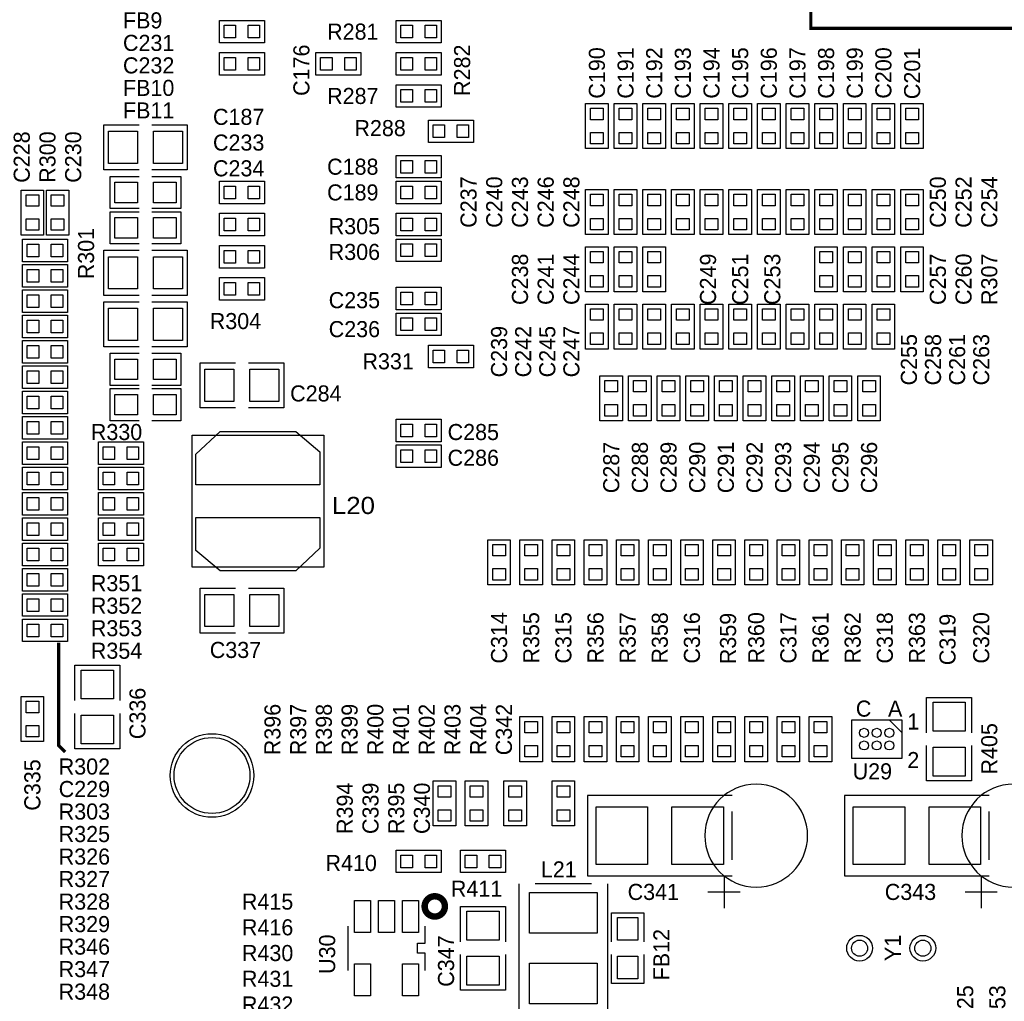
# Model space of a CAD drawing. Extents: x -13981 to 19531, y -9981 to 12034.
# Tile 13 of 16: x 7938 to 12533, y 2044 to 6623. Entities that reach past the tile are written whole.
import ezdxf

# ---------------------------------------------------------------- set-up
doc = ezdxf.new("R2010")
doc.units = 0
doc.header["$MEASUREMENT"] = 0
doc.layers.get('0').update_dxf_attribs({"color": 1, "linetype": 'CONTINUOUS'})
doc.layers.add('1', color=3, linetype='CONTINUOUS')

# ---------------------------------------------------------------- blocks, each defined once
blk = doc.blocks.new('FIGURE_SQUARE')
blk.add_lwpolyline([(-0.5, -0.5), (-0.5, 0.5), (0.5, 0.5), (0.5, -0.5)], close=True)
blk = doc.blocks.new('FIGURE_CIRCLE')
blk.add_circle((0, 0), 0.5)

msp = doc.modelspace()

# ---------------------------------------------------------------- linework, layer by layer
at = {"layer": '1', "const_width": 15}
msp.add_lwpolyline([(11630, 7706.9998), (13355, 7706.9998), (13355, 6581.9998), (11630, 6581.9998)], close=True, dxfattribs=at)
at = {"layer": '1'}
for points in [[(9080, 6514.4998), (8870, 6514.4998), (8870, 6619.4998), (9080, 6619.4998)], [(9905, 6514.4998), (9695, 6514.4998), (9695, 6619.4998), (9905, 6619.4998)], [(9080, 6364.4998), (8870, 6364.4998), (8870, 6469.4998), (9080, 6469.4998)], [(9320, 6469.4998), (9530, 6469.4998), (9530, 6364.4998), (9320, 6364.4998)], [(9905, 6364.4998), (9695, 6364.4998), (9695, 6469.4998), (9905, 6469.4998)], [(9905, 6214.4998), (9695, 6214.4998), (9695, 6319.4998), (9905, 6319.4998)], [(10579.1, 6021.7198), (10579.1, 6231.7198), (10684.1, 6231.7198), (10684.1, 6021.7198)], [(10712.78, 6021.7198), (10712.78, 6231.7198), (10817.78, 6231.7198), (10817.78, 6021.7198)], [(10846.46, 6021.7198), (10846.46, 6231.7198), (10951.46, 6231.7198), (10951.46, 6021.7198)], [(10980.14, 6021.7198), (10980.14, 6231.7198), (11085.14, 6231.7198), (11085.14, 6021.7198)], [(11113.82, 6021.7198), (11113.82, 6231.7198), (11218.82, 6231.7198), (11218.82, 6021.7198)], [(11247.5, 6021.7198), (11247.5, 6231.7198), (11352.5, 6231.7198), (11352.5, 6021.7198)], [(11381.18, 6021.7198), (11381.18, 6231.7198), (11486.18, 6231.7198), (11486.18, 6021.7198)], [(11514.86, 6021.7198), (11514.86, 6231.7198), (11619.86, 6231.7198), (11619.86, 6021.7198)], [(11648.54, 6021.7198), (11648.54, 6231.7198), (11753.54, 6231.7198), (11753.54, 6021.7198)], [(11782.22, 6021.7198), (11782.22, 6231.7198), (11887.22, 6231.7198), (11887.22, 6021.7198)], [(11915.9, 6021.7198), (11915.9, 6231.7198), (12020.9, 6231.7198), (12020.9, 6021.7198)], [(12049.58, 6021.7198), (12049.58, 6231.7198), (12154.58, 6231.7198), (12154.58, 6021.7198)], [(9845, 6154.4998), (10055, 6154.4998), (10055, 6049.4998), (9845, 6049.4998)], [(9905, 5884.4998), (9695, 5884.4998), (9695, 5989.4998), (9905, 5989.4998)], [(9080, 5764.4998), (8870, 5764.4998), (8870, 5869.4998), (9080, 5869.4998)], [(9905, 5764.4998), (9695, 5764.4998), (9695, 5869.4998), (9905, 5869.4998)], [(7944.545, 5618.0998), (7944.545, 5828.0998), (8049.545, 5828.0998), (8049.545, 5618.0998)], [(8062.655, 5618.0998), (8062.655, 5828.0998), (8167.655, 5828.0998), (8167.655, 5618.0998)], [(10684.1, 5830.6798), (10684.1, 5620.6798), (10579.1, 5620.6798), (10579.1, 5830.6798)], [(10712.78, 5620.6798), (10712.78, 5830.6798), (10817.78, 5830.6798), (10817.78, 5620.6798)], [(10951.46, 5830.6798), (10951.46, 5620.6798), (10846.46, 5620.6798), (10846.46, 5830.6798)], [(10980.14, 5620.6798), (10980.14, 5830.6798), (11085.14, 5830.6798), (11085.14, 5620.6798)], [(11113.82, 5620.6798), (11113.82, 5830.6798), (11218.82, 5830.6798), (11218.82, 5620.6798)], [(11247.5, 5620.6798), (11247.5, 5830.6798), (11352.5, 5830.6798), (11352.5, 5620.6798)], [(11381.18, 5620.6798), (11381.18, 5830.6798), (11486.18, 5830.6798), (11486.18, 5620.6798)], [(11514.86, 5620.6798), (11514.86, 5830.6798), (11619.86, 5830.6798), (11619.86, 5620.6798)], [(11648.54, 5620.6798), (11648.54, 5830.6798), (11753.54, 5830.6798), (11753.54, 5620.6798)], [(11782.22, 5620.6798), (11782.22, 5830.6798), (11887.22, 5830.6798), (11887.22, 5620.6798)], [(11915.9, 5620.6798), (11915.9, 5830.6798), (12020.9, 5830.6798), (12020.9, 5620.6798)], [(12154.58, 5830.6798), (12154.58, 5620.6798), (12049.58, 5620.6798), (12049.58, 5830.6798)], [(9080, 5614.4998), (8870, 5614.4998), (8870, 5719.4998), (9080, 5719.4998)], [(9695, 5719.4998), (9905, 5719.4998), (9905, 5614.4998), (9695, 5614.4998)], [(7951.1, 5598.4348), (8161.1, 5598.4348), (8161.1, 5493.4348), (7951.1, 5493.4348)], [(9080, 5464.4998), (8870, 5464.4998), (8870, 5569.4998), (9080, 5569.4998)], [(9695, 5599.4998), (9905, 5599.4998), (9905, 5494.4998), (9695, 5494.4998)], [(10684.1, 5563.3198), (10684.1, 5353.3198), (10579.1, 5353.3198), (10579.1, 5563.3198)], [(10817.78, 5563.3198), (10817.78, 5353.3198), (10712.78, 5353.3198), (10712.78, 5563.3198)], [(10951.46, 5563.3198), (10951.46, 5353.3198), (10846.46, 5353.3198), (10846.46, 5563.3198)], [(11753.54, 5563.3198), (11753.54, 5353.3198), (11648.54, 5353.3198), (11648.54, 5563.3198)], [(11887.22, 5563.3198), (11887.22, 5353.3198), (11782.22, 5353.3198), (11782.22, 5563.3198)], [(12020.9, 5563.3198), (12020.9, 5353.3198), (11915.9, 5353.3198), (11915.9, 5563.3198)], [(12154.58, 5563.3198), (12154.58, 5353.3198), (12049.58, 5353.3198), (12049.58, 5563.3198)], [(7951.1, 5480.3248), (8161.1, 5480.3248), (8161.1, 5375.3248), (7951.1, 5375.3248)], [(8870, 5419.4998), (9080, 5419.4998), (9080, 5314.4998), (8870, 5314.4998)], [(7951.1, 5362.2148), (8161.1, 5362.2148), (8161.1, 5257.2148), (7951.1, 5257.2148)], [(9905, 5269.4998), (9695, 5269.4998), (9695, 5374.4998), (9905, 5374.4998)], [(10684.1, 5295.9598), (10684.1, 5085.9598), (10579.1, 5085.9598), (10579.1, 5295.9598)], [(10712.78, 5085.9598), (10712.78, 5295.9598), (10817.78, 5295.9598), (10817.78, 5085.9598)], [(10951.46, 5295.9598), (10951.46, 5085.9598), (10846.46, 5085.9598), (10846.46, 5295.9598)], [(11085.14, 5295.9598), (11085.14, 5085.9598), (10980.14, 5085.9598), (10980.14, 5295.9598)], [(11218.82, 5295.9598), (11218.82, 5085.9598), (11113.82, 5085.9598), (11113.82, 5295.9598)], [(11352.5, 5295.9598), (11352.5, 5085.9598), (11247.5, 5085.9598), (11247.5, 5295.9598)], [(11486.18, 5295.9598), (11486.18, 5085.9598), (11381.18, 5085.9598), (11381.18, 5295.9598)], [(11619.86, 5295.9598), (11619.86, 5085.9598), (11514.86, 5085.9598), (11514.86, 5295.9598)], [(11753.54, 5295.9598), (11753.54, 5085.9598), (11648.54, 5085.9598), (11648.54, 5295.9598)], [(11887.22, 5295.9598), (11887.22, 5085.9598), (11782.22, 5085.9598), (11782.22, 5295.9598)], [(12020.9, 5295.9598), (12020.9, 5085.9598), (11915.9, 5085.9598), (11915.9, 5295.9598)], [(8161.1, 5139.1048), (7951.1, 5139.1048), (7951.1, 5244.1048), (8161.1, 5244.1048)], [(9905, 5149.4998), (9695, 5149.4998), (9695, 5254.4998), (9905, 5254.4998)], [(8161.1, 5020.9948), (7951.1, 5020.9948), (7951.1, 5125.9948), (8161.1, 5125.9948)], [(9845, 5104.4998), (10055, 5104.4998), (10055, 4999.4998), (9845, 4999.4998)], [(8161.1, 4902.8848), (7951.1, 4902.8848), (7951.1, 5007.8848), (8161.1, 5007.8848)], [(10750.94, 4961.7598), (10750.94, 4751.7598), (10645.94, 4751.7598), (10645.94, 4961.7598)], [(10884.62, 4961.7598), (10884.62, 4751.7598), (10779.62, 4751.7598), (10779.62, 4961.7598)], [(11018.3, 4961.7598), (11018.3, 4751.7598), (10913.3, 4751.7598), (10913.3, 4961.7598)], [(11046.98, 4751.7598), (11046.98, 4961.7598), (11151.98, 4961.7598), (11151.98, 4751.7598)], [(11285.66, 4961.7598), (11285.66, 4751.7598), (11180.66, 4751.7598), (11180.66, 4961.7598)], [(11419.34, 4961.7598), (11419.34, 4751.7598), (11314.34, 4751.7598), (11314.34, 4961.7598)], [(11553.02, 4961.7598), (11553.02, 4751.7598), (11448.02, 4751.7598), (11448.02, 4961.7598)], [(11686.7, 4961.7598), (11686.7, 4751.7598), (11581.7, 4751.7598), (11581.7, 4961.7598)], [(11820.38, 4961.7598), (11820.38, 4751.7598), (11715.38, 4751.7598), (11715.38, 4961.7598)], [(11954.06, 4961.7598), (11954.06, 4751.7598), (11849.06, 4751.7598), (11849.06, 4961.7598)], [(7951.1, 4889.7748), (8161.1, 4889.7748), (8161.1, 4784.7748), (7951.1, 4784.7748)], [(8161.1, 4666.6648), (7951.1, 4666.6648), (7951.1, 4771.6648), (8161.1, 4771.6648)], [(9695, 4759.4998), (9905, 4759.4998), (9905, 4654.4998), (9695, 4654.4998)], [(9339.38, 4453.7698), (8760.62, 4453.7698), (8760.62, 4595.5198), (8872.82, 4701.8098), (9227.18, 4701.8098), (9339.38, 4607.3098)], [(7951.1, 4653.5548), (8161.1, 4653.5548), (8161.1, 4548.5548), (7951.1, 4548.5548)], [(8305.43, 4653.5548), (8515.43, 4653.5548), (8515.43, 4548.5548), (8305.43, 4548.5548)], [(9357.08, 4069.9198), (8742.92, 4069.9198), (8742.92, 4684.0798), (9357.08, 4684.0798)], [(9695, 4639.4998), (9905, 4639.4998), (9905, 4534.4998), (9695, 4534.4998)], [(7951.1, 4535.4448), (8161.1, 4535.4448), (8161.1, 4430.4448), (7951.1, 4430.4448)], [(8305.43, 4535.4448), (8515.43, 4535.4448), (8515.43, 4430.4448), (8305.43, 4430.4448)], [(7951.1, 4417.3348), (8161.1, 4417.3348), (8161.1, 4312.3348), (7951.1, 4312.3348)], [(8305.43, 4417.3348), (8515.43, 4417.3348), (8515.43, 4312.3348), (8305.43, 4312.3348)], [(7951.1, 4299.2248), (8161.1, 4299.2248), (8161.1, 4194.2248), (7951.1, 4194.2248)], [(8305.43, 4299.2248), (8515.43, 4299.2248), (8515.43, 4194.2248), (8305.43, 4194.2248)], [(8760.62, 4300.2298), (9339.38, 4300.2298), (9339.38, 4158.4798), (9227.18, 4052.1898), (8872.82, 4052.1898), (8760.62, 4146.6898)], [(10227.5, 4196.9998), (10227.5, 3986.9998), (10122.5, 3986.9998), (10122.5, 4196.9998)], [(10272.5, 3986.9998), (10272.5, 4196.9998), (10377.5, 4196.9998), (10377.5, 3986.9998)], [(10527.5, 4196.9998), (10527.5, 3986.9998), (10422.5, 3986.9998), (10422.5, 4196.9998)], [(10677.5, 4196.9998), (10677.5, 3986.9998), (10572.5, 3986.9998), (10572.5, 4196.9998)], [(10827.5, 4196.9998), (10827.5, 3986.9998), (10722.5, 3986.9998), (10722.5, 4196.9998)], [(10872.5, 3986.9998), (10872.5, 4196.9998), (10977.5, 4196.9998), (10977.5, 3986.9998)], [(11127.5, 4196.9998), (11127.5, 3986.9998), (11022.5, 3986.9998), (11022.5, 4196.9998)], [(11277.5, 4196.9998), (11277.5, 3986.9998), (11172.5, 3986.9998), (11172.5, 4196.9998)], [(11322.5, 3986.9998), (11322.5, 4196.9998), (11427.5, 4196.9998), (11427.5, 3986.9998)], [(11577.5, 4196.9998), (11577.5, 3986.9998), (11472.5, 3986.9998), (11472.5, 4196.9998)], [(11622.5, 3986.9998), (11622.5, 4196.9998), (11727.5, 4196.9998), (11727.5, 3986.9998)], [(11772.5, 3986.9998), (11772.5, 4196.9998), (11877.5, 4196.9998), (11877.5, 3986.9998)], [(12027.5, 4196.9998), (12027.5, 3986.9998), (11922.5, 3986.9998), (11922.5, 4196.9998)], [(12072.5, 3986.9998), (12072.5, 4196.9998), (12177.5, 4196.9998), (12177.5, 3986.9998)], [(12327.5, 4196.9998), (12327.5, 3986.9998), (12222.5, 3986.9998), (12222.5, 4196.9998)], [(12477.5, 4196.9998), (12477.5, 3986.9998), (12372.5, 3986.9998), (12372.5, 4196.9998)], [(7951.1, 4181.1148), (8161.1, 4181.1148), (8161.1, 4076.1148), (7951.1, 4076.1148)], [(8305.43, 4181.1148), (8515.43, 4181.1148), (8515.43, 4076.1148), (8305.43, 4076.1148)], [(7951.1, 4063.0048), (8161.1, 4063.0048), (8161.1, 3958.0048), (7951.1, 3958.0048)], [(7951.1, 3944.8948), (8161.1, 3944.8948), (8161.1, 3839.8948), (7951.1, 3839.8948)], [(8161.1, 3721.7848), (7951.1, 3721.7848), (7951.1, 3826.7848), (8161.1, 3826.7848)], [(8049.545, 3465.8998), (8049.545, 3255.8998), (7944.545, 3255.8998), (7944.545, 3465.8998)], [(10377.5, 3371.9998), (10377.5, 3161.9998), (10272.5, 3161.9998), (10272.5, 3371.9998)], [(10422.5, 3161.9998), (10422.5, 3371.9998), (10527.5, 3371.9998), (10527.5, 3161.9998)], [(10572.5, 3161.9998), (10572.5, 3371.9998), (10677.5, 3371.9998), (10677.5, 3161.9998)], [(10827.5, 3371.9998), (10827.5, 3161.9998), (10722.5, 3161.9998), (10722.5, 3371.9998)], [(10872.5, 3161.9998), (10872.5, 3371.9998), (10977.5, 3371.9998), (10977.5, 3161.9998)], [(11127.5, 3371.9998), (11127.5, 3161.9998), (11022.5, 3161.9998), (11022.5, 3371.9998)], [(11172.5, 3161.9998), (11172.5, 3371.9998), (11277.5, 3371.9998), (11277.5, 3161.9998)], [(11322.5, 3161.9998), (11322.5, 3371.9998), (11427.5, 3371.9998), (11427.5, 3161.9998)], [(11577.5, 3371.9998), (11577.5, 3161.9998), (11472.5, 3161.9998), (11472.5, 3371.9998)], [(11622.5, 3161.9998), (11622.5, 3371.9998), (11727.5, 3371.9998), (11727.5, 3161.9998)], [(11819.39, 3355.5898), (11819.39, 3178.4098), (12055.61, 3178.4098), (12055.61, 3355.5898)], [(9867.5, 2861.9998), (9867.5, 3071.9998), (9972.5, 3071.9998), (9972.5, 2861.9998)], [(10017.5, 2861.9998), (10017.5, 3071.9998), (10122.5, 3071.9998), (10122.5, 2861.9998)], [(10197.5, 2861.9998), (10197.5, 3071.9998), (10302.5, 3071.9998), (10302.5, 2861.9998)], [(10422.5, 2861.9998), (10422.5, 3071.9998), (10527.5, 3071.9998), (10527.5, 2861.9998)], [(9695, 2749.4998), (9905, 2749.4998), (9905, 2644.4998), (9695, 2644.4998)], [(9995, 2749.4998), (10205, 2749.4998), (10205, 2644.4998), (9995, 2644.4998)]]:
    msp.add_lwpolyline(points, close=True, dxfattribs=at)
for points in [[(8495, 5921.9998), (8330, 5921.9998), (8330, 5936.9998), (8330, 6131.9998), (8495, 6131.9998)], [(8555, 6131.9998), (8720, 6131.9998), (8720, 5921.9998)], [(8495, 5741.9998), (8360, 5741.9998), (8360, 5891.9998), (8495, 5891.9998)], [(8720, 5921.9998), (8555, 5921.9998)], [(8555, 5891.9998), (8690, 5891.9998), (8690, 5741.9998), (8555, 5741.9998)], [(8495, 5576.9998), (8360, 5576.9998), (8360, 5726.9998), (8495, 5726.9998)], [(8555, 5726.9998), (8690, 5726.9998), (8690, 5576.9998), (8555, 5576.9998)], [(8495, 5336.9998), (8330, 5336.9998), (8330, 5351.9998), (8330, 5546.9998), (8495, 5546.9998)], [(8555, 5546.9998), (8720, 5546.9998), (8720, 5336.9998)], [(8720, 5336.9998), (8555, 5336.9998)], [(8495, 5096.9998), (8330, 5096.9998), (8330, 5111.9998), (8330, 5306.9998), (8495, 5306.9998)], [(8555, 5306.9998), (8720, 5306.9998), (8720, 5096.9998)], [(8495, 4916.9998), (8360, 4916.9998), (8360, 5066.9998), (8495, 5066.9998)], [(8720, 5096.9998), (8555, 5096.9998)], [(8555, 5066.9998), (8690, 5066.9998), (8690, 4916.9998), (8555, 4916.9998)], [(8780, 5021.9998), (8945, 5021.9998)], [(8945, 4811.9998), (8780, 4811.9998), (8780, 5021.9998)], [(9005, 5021.9998), (9170, 5021.9998), (9170, 5006.9998), (9170, 4811.9998), (9005, 4811.9998)], [(8495, 4751.9998), (8360, 4751.9998), (8360, 4901.9998), (8495, 4901.9998)], [(8555, 4901.9998), (8690, 4901.9998), (8690, 4751.9998), (8555, 4751.9998)], [(8945, 3761.9998), (8780, 3761.9998), (8780, 3776.9998), (8780, 3971.9998), (8945, 3971.9998)], [(9005, 3971.9998), (9170, 3971.9998), (9170, 3761.9998)], [(9170, 3761.9998), (9005, 3761.9998)], [(8195, 3446.9998), (8195, 3611.9998), (8405, 3611.9998)], [(8405, 3611.9998), (8405, 3446.9998)], [(12170, 3296.9998), (12170, 3461.9998), (12380, 3461.9998)], [(12380, 3461.9998), (12380, 3296.9998)], [(8405, 3386.9998), (8405, 3221.9998), (8390, 3221.9998), (8195, 3221.9998), (8195, 3386.9998)], [(11996.57, 3355.5898), (12055.61, 3296.5198)], [(12380, 3236.9998), (12380, 3071.9998), (12365, 3071.9998), (12170, 3071.9998), (12170, 3236.9998)], [(11262.5, 3004.4998), (10587.5, 3004.4998), (10587.5, 2629.4998), (11262.5, 2629.4998)], [(12462.5, 3004.4998), (11787.5, 3004.4998), (11787.5, 2629.4998), (12462.5, 2629.4998)], [(11262.5, 2704.4998), (11262.5, 2929.4998)], [(12462.5, 2704.4998), (12462.5, 2929.4998)], [(11225, 2629.4998), (11225, 2479.4998)], [(12425, 2629.4998), (12425, 2479.4998)], [(10268, 2591.9998), (10268, 1991.9998), (10682, 1991.9998), (10682, 2591.9998)], [(10607, 2591.9998), (10343, 2591.9998)], [(11150, 2554.4998), (11300, 2554.4998)], [(12350, 2554.4998), (12500, 2554.4998)], [(9995, 2321.9998), (9995, 2486.9998), (10205, 2486.9998)], [(10205, 2486.9998), (10205, 2321.9998)], [(10700, 2321.9998), (10700, 2456.9998), (10850, 2456.9998), (10850, 2321.9998)], [(9469.88, 2395.3498), (9469.88, 2188.6498)], [(9830.12, 2315.6098), (9830.12, 2395.3498)], [(9830.12, 2268.3898), (9794.69, 2268.3898), (9794.69, 2315.6098), (9830.12, 2315.6098)], [(9830.12, 2188.6498), (9830.12, 2268.3898)], [(10205, 2261.9998), (10205, 2096.9998), (10190, 2096.9998), (9995, 2096.9998), (9995, 2261.9998)], [(10850, 2261.9998), (10850, 2126.9998), (10700, 2126.9998), (10700, 2261.9998)]]:
    msp.add_lwpolyline(points, dxfattribs=at)
at = {"layer": '1', "const_width": 15}
msp.add_lwpolyline([(8150, 3206.9998), (8120, 3236.9998), (8120, 3716.9998)], dxfattribs=at)
at = {"layer": '1'}
for points in [[(11615, 2816.9998, 1), (11135, 2816.9998, 1)], [(12815, 2816.9998, 1), (12335, 2816.9998, 1)]]:
    msp.add_lwpolyline(points, format="xyb", close=True, dxfattribs=at)
at = {"layer": '1', "const_width": 30}
msp.add_lwpolyline([(9922.25, 2486.9998, 1), (9827.75, 2486.9998, 1)], format="xyb", close=True, dxfattribs=at)

# ---------------------------------------------------------------- block references
at = {"layer": '1'}
for name, p, xscale, yscale in [('FIGURE_SQUARE', (8918.9, 6566.9998), 53.16, 59.07), ('FIGURE_SQUARE', (9031.1, 6566.9998), 53.16, 59.07), ('FIGURE_SQUARE', (9743.9, 6566.9998), 53.16, 59.07), ('FIGURE_SQUARE', (9856.1, 6566.9998), 53.16, 59.07), ('FIGURE_SQUARE', (8918.9, 6416.9998), 53.16, 59.07), ('FIGURE_SQUARE', (9031.1, 6416.9998), 53.16, 59.07), ('FIGURE_SQUARE', (9368.9, 6416.9998), 53.16, 59.07), ('FIGURE_SQUARE', (9481.1, 6416.9998), 53.16, 59.07), ('FIGURE_SQUARE', (9743.9, 6416.9998), 53.16, 59.07), ('FIGURE_SQUARE', (9856.1, 6416.9998), 53.16, 59.07), ('FIGURE_SQUARE', (9743.9, 6266.9998), 53.16, 59.07), ('FIGURE_SQUARE', (9856.1, 6266.9998), 53.16, 59.07), ('FIGURE_SQUARE', (10631.6, 6182.8198), 59.07, 53.16), ('FIGURE_SQUARE', (10765.28, 6182.8198), 59.07, 53.16), ('FIGURE_SQUARE', (10898.96, 6182.8198), 59.07, 53.16), ('FIGURE_SQUARE', (11032.64, 6182.8198), 59.07, 53.16), ('FIGURE_SQUARE', (11166.32, 6182.8198), 59.07, 53.16), ('FIGURE_SQUARE', (11300, 6182.8198), 59.07, 53.16), ('FIGURE_SQUARE', (11433.68, 6182.8198), 59.07, 53.16), ('FIGURE_SQUARE', (11567.36, 6182.8198), 59.07, 53.16), ('FIGURE_SQUARE', (11701.04, 6182.8198), 59.07, 53.16), ('FIGURE_SQUARE', (11834.72, 6182.8198), 59.07, 53.16), ('FIGURE_SQUARE', (11968.4, 6182.8198), 59.07, 53.16), ('FIGURE_SQUARE', (12102.08, 6182.8198), 59.07, 53.16), ('FIGURE_SQUARE', (9893.9, 6101.9998), 53.16, 59.07), ('FIGURE_SQUARE', (10006.1, 6101.9998), 53.16, 59.07), ('FIGURE_SQUARE', (8420, 6026.9998), 135, 150), ('FIGURE_SQUARE', (8630, 6026.9998), 135, 150), ('FIGURE_SQUARE', (10631.6, 6070.6198), 59.07, 53.16), ('FIGURE_SQUARE', (10765.28, 6070.6198), 59.07, 53.16), ('FIGURE_SQUARE', (10898.96, 6070.6198), 59.07, 53.16), ('FIGURE_SQUARE', (11032.64, 6070.6198), 59.07, 53.16), ('FIGURE_SQUARE', (11166.32, 6070.6198), 59.07, 53.16), ('FIGURE_SQUARE', (11300, 6070.6198), 59.07, 53.16), ('FIGURE_SQUARE', (11433.68, 6070.6198), 59.07, 53.16), ('FIGURE_SQUARE', (11567.36, 6070.6198), 59.07, 53.16), ('FIGURE_SQUARE', (11701.04, 6070.6198), 59.07, 53.16), ('FIGURE_SQUARE', (11834.72, 6070.6198), 59.07, 53.16), ('FIGURE_SQUARE', (11968.4, 6070.6198), 59.07, 53.16), ('FIGURE_SQUARE', (12102.08, 6070.6198), 59.07, 53.16), ('FIGURE_SQUARE', (9743.9, 5936.9998), 53.16, 59.07), ('FIGURE_SQUARE', (9856.1, 5936.9998), 53.16, 59.07), ('FIGURE_SQUARE', (8435, 5816.9998), 105, 96), ('FIGURE_SQUARE', (8615, 5816.9998), 105, 96), ('FIGURE_SQUARE', (8918.9, 5816.9998), 53.16, 59.07), ('FIGURE_SQUARE', (9031.1, 5816.9998), 53.16, 59.07), ('FIGURE_SQUARE', (9743.9, 5816.9998), 53.16, 59.07), ('FIGURE_SQUARE', (9856.1, 5816.9998), 53.16, 59.07), ('FIGURE_SQUARE', (7997.045, 5779.1998), 59.07, 53.16), ('FIGURE_SQUARE', (8115.155, 5779.1998), 59.07, 53.16), ('FIGURE_SQUARE', (10631.6, 5781.7798), 59.07, 53.16), ('FIGURE_SQUARE', (10765.28, 5781.7798), 59.07, 53.16), ('FIGURE_SQUARE', (10898.96, 5781.7798), 59.07, 53.16), ('FIGURE_SQUARE', (11032.64, 5781.7798), 59.07, 53.16), ('FIGURE_SQUARE', (11166.32, 5781.7798), 59.07, 53.16), ('FIGURE_SQUARE', (11300, 5781.7798), 59.07, 53.16), ('FIGURE_SQUARE', (11433.68, 5781.7798), 59.07, 53.16), ('FIGURE_SQUARE', (11567.36, 5781.7798), 59.07, 53.16), ('FIGURE_SQUARE', (11701.04, 5781.7798), 59.07, 53.16), ('FIGURE_SQUARE', (11834.72, 5781.7798), 59.07, 53.16), ('FIGURE_SQUARE', (11968.4, 5781.7798), 59.07, 53.16), ('FIGURE_SQUARE', (12102.08, 5781.7798), 59.07, 53.16), ('FIGURE_SQUARE', (8435, 5651.9998), 105, 96), ('FIGURE_SQUARE', (8615, 5651.9998), 105, 96), ('FIGURE_SQUARE', (7997.045, 5666.9998), 59.07, 53.16), ('FIGURE_SQUARE', (8115.155, 5666.9998), 59.07, 53.16), ('FIGURE_SQUARE', (8918.9, 5666.9998), 53.16, 59.07), ('FIGURE_SQUARE', (9031.1, 5666.9998), 53.16, 59.07), ('FIGURE_SQUARE', (9743.9, 5666.9998), 53.16, 59.07), ('FIGURE_SQUARE', (9856.1, 5666.9998), 53.16, 59.07), ('FIGURE_SQUARE', (10631.6, 5669.5798), 59.07, 53.16), ('FIGURE_SQUARE', (10765.28, 5669.5798), 59.07, 53.16), ('FIGURE_SQUARE', (10898.96, 5669.5798), 59.07, 53.16), ('FIGURE_SQUARE', (11032.64, 5669.5798), 59.07, 53.16), ('FIGURE_SQUARE', (11166.32, 5669.5798), 59.07, 53.16), ('FIGURE_SQUARE', (11300, 5669.5798), 59.07, 53.16), ('FIGURE_SQUARE', (11433.68, 5669.5798), 59.07, 53.16), ('FIGURE_SQUARE', (11567.36, 5669.5798), 59.07, 53.16), ('FIGURE_SQUARE', (11701.04, 5669.5798), 59.07, 53.16), ('FIGURE_SQUARE', (11834.72, 5669.5798), 59.07, 53.16), ('FIGURE_SQUARE', (11968.4, 5669.5798), 59.07, 53.16), ('FIGURE_SQUARE', (12102.08, 5669.5798), 59.07, 53.16), ('FIGURE_SQUARE', (8000, 5545.9348), 53.16, 59.07), ('FIGURE_SQUARE', (8112.2, 5545.9348), 53.16, 59.07), ('FIGURE_SQUARE', (9743.9, 5546.9998), 53.16, 59.07), ('FIGURE_SQUARE', (9856.1, 5546.9998), 53.16, 59.07), ('FIGURE_SQUARE', (8420, 5441.9998), 135, 150), ('FIGURE_SQUARE', (8630, 5441.9998), 135, 150), ('FIGURE_SQUARE', (8918.9, 5516.9998), 53.16, 59.07), ('FIGURE_SQUARE', (9031.1, 5516.9998), 53.16, 59.07), ('FIGURE_SQUARE', (10631.6, 5514.4198), 59.07, 53.16), ('FIGURE_SQUARE', (10765.28, 5514.4198), 59.07, 53.16), ('FIGURE_SQUARE', (10898.96, 5514.4198), 59.07, 53.16), ('FIGURE_SQUARE', (11701.04, 5514.4198), 59.07, 53.16), ('FIGURE_SQUARE', (11834.72, 5514.4198), 59.07, 53.16), ('FIGURE_SQUARE', (11968.4, 5514.4198), 59.07, 53.16), ('FIGURE_SQUARE', (12102.08, 5514.4198), 59.07, 53.16), ('FIGURE_SQUARE', (8000, 5427.8248), 53.16, 59.07), ('FIGURE_SQUARE', (8112.2, 5427.8248), 53.16, 59.07), ('FIGURE_SQUARE', (10631.6, 5402.2198), 59.07, 53.16), ('FIGURE_SQUARE', (10765.28, 5402.2198), 59.07, 53.16), ('FIGURE_SQUARE', (10898.96, 5402.2198), 59.07, 53.16), ('FIGURE_SQUARE', (11701.04, 5402.2198), 59.07, 53.16), ('FIGURE_SQUARE', (11834.72, 5402.2198), 59.07, 53.16), ('FIGURE_SQUARE', (11968.4, 5402.2198), 59.07, 53.16), ('FIGURE_SQUARE', (12102.08, 5402.2198), 59.07, 53.16), ('FIGURE_SQUARE', (8918.9, 5366.9998), 53.16, 59.07), ('FIGURE_SQUARE', (9031.1, 5366.9998), 53.16, 59.07), ('FIGURE_SQUARE', (8000, 5309.7148), 53.16, 59.07), ('FIGURE_SQUARE', (8112.2, 5309.7148), 53.16, 59.07), ('FIGURE_SQUARE', (9743.9, 5321.9998), 53.16, 59.07), ('FIGURE_SQUARE', (9856.1, 5321.9998), 53.16, 59.07), ('FIGURE_SQUARE', (8420, 5201.9998), 135, 150), ('FIGURE_SQUARE', (8630, 5201.9998), 135, 150), ('FIGURE_SQUARE', (10631.6, 5247.0598), 59.07, 53.16), ('FIGURE_SQUARE', (10765.28, 5247.0598), 59.07, 53.16), ('FIGURE_SQUARE', (10898.96, 5247.0598), 59.07, 53.16), ('FIGURE_SQUARE', (11032.64, 5247.0598), 59.07, 53.16), ('FIGURE_SQUARE', (11166.32, 5247.0598), 59.07, 53.16), ('FIGURE_SQUARE', (11300, 5247.0598), 59.07, 53.16), ('FIGURE_SQUARE', (11433.68, 5247.0598), 59.07, 53.16), ('FIGURE_SQUARE', (11567.36, 5247.0598), 59.07, 53.16), ('FIGURE_SQUARE', (11701.04, 5247.0598), 59.07, 53.16), ('FIGURE_SQUARE', (11834.72, 5247.0598), 59.07, 53.16), ('FIGURE_SQUARE', (11968.4, 5247.0598), 59.07, 53.16), ('FIGURE_SQUARE', (8000, 5191.6048), 53.16, 59.07), ('FIGURE_SQUARE', (8112.2, 5191.6048), 53.16, 59.07), ('FIGURE_SQUARE', (9743.9, 5201.9998), 53.16, 59.07), ('FIGURE_SQUARE', (9856.1, 5201.9998), 53.16, 59.07), ('FIGURE_SQUARE', (10631.6, 5134.8598), 59.07, 53.16), ('FIGURE_SQUARE', (10765.28, 5134.8598), 59.07, 53.16), ('FIGURE_SQUARE', (10898.96, 5134.8598), 59.07, 53.16), ('FIGURE_SQUARE', (11032.64, 5134.8598), 59.07, 53.16), ('FIGURE_SQUARE', (11166.32, 5134.8598), 59.07, 53.16), ('FIGURE_SQUARE', (11300, 5134.8598), 59.07, 53.16), ('FIGURE_SQUARE', (11433.68, 5134.8598), 59.07, 53.16), ('FIGURE_SQUARE', (11567.36, 5134.8598), 59.07, 53.16), ('FIGURE_SQUARE', (11701.04, 5134.8598), 59.07, 53.16), ('FIGURE_SQUARE', (11834.72, 5134.8598), 59.07, 53.16), ('FIGURE_SQUARE', (11968.4, 5134.8598), 59.07, 53.16), ('FIGURE_SQUARE', (8000, 5073.4948), 53.16, 59.07), ('FIGURE_SQUARE', (8112.2, 5073.4948), 53.16, 59.07), ('FIGURE_SQUARE', (9893.9, 5051.9998), 53.16, 59.07), ('FIGURE_SQUARE', (10006.1, 5051.9998), 53.16, 59.07), ('FIGURE_SQUARE', (8435, 4991.9998), 105, 96), ('FIGURE_SQUARE', (8615, 4991.9998), 105, 96), ('FIGURE_SQUARE', (8000, 4955.3848), 53.16, 59.07), ('FIGURE_SQUARE', (8112.2, 4955.3848), 53.16, 59.07), ('FIGURE_SQUARE', (8870, 4916.9998), 135, 150), ('FIGURE_SQUARE', (9080, 4916.9998), 135, 150), ('FIGURE_SQUARE', (10698.44, 4912.8598), 59.07, 53.16), ('FIGURE_SQUARE', (10832.12, 4912.8598), 59.07, 53.16), ('FIGURE_SQUARE', (10965.8, 4912.8598), 59.07, 53.16), ('FIGURE_SQUARE', (11099.48, 4912.8598), 59.07, 53.16), ('FIGURE_SQUARE', (11233.16, 4912.8598), 59.07, 53.16), ('FIGURE_SQUARE', (11366.84, 4912.8598), 59.07, 53.16), ('FIGURE_SQUARE', (11500.52, 4912.8598), 59.07, 53.16), ('FIGURE_SQUARE', (11634.2, 4912.8598), 59.07, 53.16), ('FIGURE_SQUARE', (11767.88, 4912.8598), 59.07, 53.16), ('FIGURE_SQUARE', (11901.56, 4912.8598), 59.07, 53.16), ('FIGURE_SQUARE', (8435, 4826.9998), 105, 96), ('FIGURE_SQUARE', (8615, 4826.9998), 105, 96), ('FIGURE_SQUARE', (8000, 4837.2748), 53.16, 59.07), ('FIGURE_SQUARE', (8112.2, 4837.2748), 53.16, 59.07), ('FIGURE_SQUARE', (10698.44, 4800.6598), 59.07, 53.16), ('FIGURE_SQUARE', (10832.12, 4800.6598), 59.07, 53.16), ('FIGURE_SQUARE', (10965.8, 4800.6598), 59.07, 53.16), ('FIGURE_SQUARE', (11099.48, 4800.6598), 59.07, 53.16), ('FIGURE_SQUARE', (11233.16, 4800.6598), 59.07, 53.16), ('FIGURE_SQUARE', (11366.84, 4800.6598), 59.07, 53.16), ('FIGURE_SQUARE', (11500.52, 4800.6598), 59.07, 53.16), ('FIGURE_SQUARE', (11634.2, 4800.6598), 59.07, 53.16), ('FIGURE_SQUARE', (11767.88, 4800.6598), 59.07, 53.16), ('FIGURE_SQUARE', (11901.56, 4800.6598), 59.07, 53.16), ('FIGURE_SQUARE', (8000, 4719.1648), 53.16, 59.07), ('FIGURE_SQUARE', (8112.2, 4719.1648), 53.16, 59.07), ('FIGURE_SQUARE', (9743.9, 4706.9998), 53.16, 59.07), ('FIGURE_SQUARE', (9856.1, 4706.9998), 53.16, 59.07), ('FIGURE_SQUARE', (8000, 4601.0548), 53.16, 59.07), ('FIGURE_SQUARE', (8112.2, 4601.0548), 53.16, 59.07), ('FIGURE_SQUARE', (8354.33, 4601.0548), 53.16, 59.07), ('FIGURE_SQUARE', (8466.53, 4601.0548), 53.16, 59.07), ('FIGURE_SQUARE', (9743.9, 4586.9998), 53.16, 59.07), ('FIGURE_SQUARE', (9856.1, 4586.9998), 53.16, 59.07), ('FIGURE_SQUARE', (8000, 4482.9448), 53.16, 59.07), ('FIGURE_SQUARE', (8112.2, 4482.9448), 53.16, 59.07), ('FIGURE_SQUARE', (8354.33, 4482.9448), 53.16, 59.07), ('FIGURE_SQUARE', (8466.53, 4482.9448), 53.16, 59.07), ('FIGURE_SQUARE', (8000, 4364.8348), 53.16, 59.07), ('FIGURE_SQUARE', (8112.2, 4364.8348), 53.16, 59.07), ('FIGURE_SQUARE', (8354.33, 4364.8348), 53.16, 59.07), ('FIGURE_SQUARE', (8466.53, 4364.8348), 53.16, 59.07), ('FIGURE_SQUARE', (8000, 4246.7248), 53.16, 59.07), ('FIGURE_SQUARE', (8112.2, 4246.7248), 53.16, 59.07), ('FIGURE_SQUARE', (8354.33, 4246.7248), 53.16, 59.07), ('FIGURE_SQUARE', (8466.53, 4246.7248), 53.16, 59.07), ('FIGURE_SQUARE', (8000, 4128.6148), 53.16, 59.07), ('FIGURE_SQUARE', (8112.2, 4128.6148), 53.16, 59.07), ('FIGURE_SQUARE', (8354.33, 4128.6148), 53.16, 59.07), ('FIGURE_SQUARE', (8466.53, 4128.6148), 53.16, 59.07), ('FIGURE_SQUARE', (10175, 4148.0998), 59.07, 53.16), ('FIGURE_SQUARE', (10325, 4148.0998), 59.07, 53.16), ('FIGURE_SQUARE', (10475, 4148.0998), 59.07, 53.16), ('FIGURE_SQUARE', (10625, 4148.0998), 59.07, 53.16), ('FIGURE_SQUARE', (10775, 4148.0998), 59.07, 53.16), ('FIGURE_SQUARE', (10925, 4148.0998), 59.07, 53.16), ('FIGURE_SQUARE', (11075, 4148.0998), 59.07, 53.16), ('FIGURE_SQUARE', (11225, 4148.0998), 59.07, 53.16), ('FIGURE_SQUARE', (11375, 4148.0998), 59.07, 53.16), ('FIGURE_SQUARE', (11525, 4148.0998), 59.07, 53.16), ('FIGURE_SQUARE', (11675, 4148.0998), 59.07, 53.16), ('FIGURE_SQUARE', (11825, 4148.0998), 59.07, 53.16), ('FIGURE_SQUARE', (11975, 4148.0998), 59.07, 53.16), ('FIGURE_SQUARE', (12125, 4148.0998), 59.07, 53.16), ('FIGURE_SQUARE', (12275, 4148.0998), 59.07, 53.16), ('FIGURE_SQUARE', (12425, 4148.0998), 59.07, 53.16), ('FIGURE_SQUARE', (10175, 4035.8998), 59.07, 53.16), ('FIGURE_SQUARE', (10325, 4035.8998), 59.07, 53.16), ('FIGURE_SQUARE', (10475, 4035.8998), 59.07, 53.16), ('FIGURE_SQUARE', (10625, 4035.8998), 59.07, 53.16), ('FIGURE_SQUARE', (10775, 4035.8998), 59.07, 53.16), ('FIGURE_SQUARE', (10925, 4035.8998), 59.07, 53.16), ('FIGURE_SQUARE', (11075, 4035.8998), 59.07, 53.16), ('FIGURE_SQUARE', (11225, 4035.8998), 59.07, 53.16), ('FIGURE_SQUARE', (11375, 4035.8998), 59.07, 53.16), ('FIGURE_SQUARE', (11525, 4035.8998), 59.07, 53.16), ('FIGURE_SQUARE', (11675, 4035.8998), 59.07, 53.16), ('FIGURE_SQUARE', (11825, 4035.8998), 59.07, 53.16), ('FIGURE_SQUARE', (11975, 4035.8998), 59.07, 53.16), ('FIGURE_SQUARE', (12125, 4035.8998), 59.07, 53.16), ('FIGURE_SQUARE', (12275, 4035.8998), 59.07, 53.16), ('FIGURE_SQUARE', (12425, 4035.8998), 59.07, 53.16), ('FIGURE_SQUARE', (8000, 4010.5048), 53.16, 59.07), ('FIGURE_SQUARE', (8112.2, 4010.5048), 53.16, 59.07), ('FIGURE_SQUARE', (8000, 3892.3948), 53.16, 59.07), ('FIGURE_SQUARE', (8112.2, 3892.3948), 53.16, 59.07), ('FIGURE_SQUARE', (8870, 3866.9998), 135, 150), ('FIGURE_SQUARE', (9080, 3866.9998), 135, 150), ('FIGURE_SQUARE', (8000, 3774.2848), 53.16, 59.07), ('FIGURE_SQUARE', (8112.2, 3774.2848), 53.16, 59.07), ('FIGURE_SQUARE', (8300, 3521.9998), 150, 135), ('FIGURE_SQUARE', (7997.045, 3416.9998), 59.07, 53.16), ('FIGURE_SQUARE', (12275, 3371.9998), 150, 135), ('FIGURE_SQUARE', (8300, 3311.9998), 150, 135), ('FIGURE_SQUARE', (7997.045, 3304.7998), 59.07, 53.16), ('FIGURE_SQUARE', (10325, 3323.0998), 59.07, 53.16), ('FIGURE_SQUARE', (10475, 3323.0998), 59.07, 53.16), ('FIGURE_SQUARE', (10625, 3323.0998), 59.07, 53.16), ('FIGURE_SQUARE', (10775, 3323.0998), 59.07, 53.16), ('FIGURE_SQUARE', (10925, 3323.0998), 59.07, 53.16), ('FIGURE_SQUARE', (11075, 3323.0998), 59.07, 53.16), ('FIGURE_SQUARE', (11225, 3323.0998), 59.07, 53.16), ('FIGURE_SQUARE', (11375, 3323.0998), 59.07, 53.16), ('FIGURE_SQUARE', (11525, 3323.0998), 59.07, 53.16), ('FIGURE_SQUARE', (11675, 3323.0998), 59.07, 53.16), ('FIGURE_CIRCLE', (11878.43, 3296.5198), 42, 42), ('FIGURE_CIRCLE', (11937.5, 3296.5198), 42, 42), ('FIGURE_CIRCLE', (11996.57, 3296.5198), 42, 42), ('FIGURE_CIRCLE', (8835.5, 3097.4998), 390, 390), ('FIGURE_CIRCLE', (8835.5, 3097.4998), 354, 354), ('FIGURE_SQUARE', (10325, 3210.8998), 59.07, 53.16), ('FIGURE_SQUARE', (10475, 3210.8998), 59.07, 53.16), ('FIGURE_SQUARE', (10625, 3210.8998), 59.07, 53.16), ('FIGURE_SQUARE', (10775, 3210.8998), 59.07, 53.16), ('FIGURE_SQUARE', (10925, 3210.8998), 59.07, 53.16), ('FIGURE_SQUARE', (11075, 3210.8998), 59.07, 53.16), ('FIGURE_SQUARE', (11225, 3210.8998), 59.07, 53.16), ('FIGURE_SQUARE', (11375, 3210.8998), 59.07, 53.16), ('FIGURE_SQUARE', (11525, 3210.8998), 59.07, 53.16), ('FIGURE_SQUARE', (11675, 3210.8998), 59.07, 53.16), ('FIGURE_CIRCLE', (11878.43, 3237.4798), 42, 42), ('FIGURE_CIRCLE', (11937.5, 3237.4798), 42, 42), ('FIGURE_CIRCLE', (11996.57, 3237.4798), 42, 42), ('FIGURE_SQUARE', (12275, 3161.9998), 150, 135), ('FIGURE_SQUARE', (9920, 3023.0998), 59.07, 53.16), ('FIGURE_SQUARE', (10070, 3023.0998), 59.07, 53.16), ('FIGURE_SQUARE', (10250, 3023.0998), 59.07, 53.16), ('FIGURE_SQUARE', (10475, 3023.0998), 59.07, 53.16), ('FIGURE_SQUARE', (10748, 2816.9998), 240, 270), ('FIGURE_SQUARE', (11102, 2816.9998), 240, 270), ('FIGURE_SQUARE', (11948, 2816.9998), 240, 270), ('FIGURE_SQUARE', (12302, 2816.9998), 240, 270), ('FIGURE_SQUARE', (9920, 2910.8998), 59.07, 53.16), ('FIGURE_SQUARE', (10070, 2910.8998), 59.07, 53.16), ('FIGURE_SQUARE', (10250, 2910.8998), 59.07, 53.16), ('FIGURE_SQUARE', (10475, 2910.8998), 59.07, 53.16), ('FIGURE_SQUARE', (9743.9, 2696.9998), 53.16, 59.07), ('FIGURE_SQUARE', (9856.1, 2696.9998), 53.16, 59.07), ('FIGURE_SQUARE', (10043.9, 2696.9998), 53.16, 59.07), ('FIGURE_SQUARE', (10156.1, 2696.9998), 53.16, 59.07), ('FIGURE_SQUARE', (10475, 2456.9998), 315, 189), ('FIGURE_SQUARE', (9537.8, 2439.6298), 75, 150), ('FIGURE_SQUARE', (9650, 2439.6298), 75, 150), ('FIGURE_SQUARE', (9762.2, 2439.6298), 75, 150), ('FIGURE_SQUARE', (10100, 2396.9998), 150, 135), ('FIGURE_SQUARE', (10775, 2381.9998), 96, 105), ('FIGURE_CIRCLE', (11857.361, 2291.9998), 120, 120), ('FIGURE_CIRCLE', (12152.639, 2291.9998), 120, 120), ('FIGURE_CIRCLE', (11857.361, 2291.9998), 75, 75), ('FIGURE_CIRCLE', (12152.639, 2291.9998), 75, 75), ('FIGURE_SQUARE', (10100, 2186.9998), 150, 135), ('FIGURE_SQUARE', (10775, 2201.9998), 96, 105), ('FIGURE_SQUARE', (9537.8, 2144.3698), 75, 150), ('FIGURE_SQUARE', (9762.2, 2144.3698), 75, 150), ('FIGURE_SQUARE', (10475, 2126.9998), 315, 189)]:
    msp.add_blockref(name, p, dxfattribs=dict(at, xscale=xscale, yscale=yscale))

# ---------------------------------------------------------------- texts
for s, p in [('FB9', (8420, 6581.9998)), ('R281', (9372.5, 6529.4998)), ('C231', (8420, 6476.9998)), ('C232', (8420, 6371.9998)), ('FB10', (8420, 6266.9998)), ('R287', (9372.5, 6229.4998)), ('FB11', (8420, 6161.9998)), ('C187', (8840, 6131.9998)), ('R288', (9500, 6079.4998)), ('C233', (8840, 6011.9998)), ('C188', (9372.5, 5899.4998)), ('C234', (8840, 5891.9998)), ('C189', (9372.5, 5779.4998)), ('R305', (9380, 5621.9998)), ('R306', (9380, 5501.9998)), ('C235', (9380, 5276.9998)), ('R304', (8825, 5179.4998)), ('C236', (9380, 5141.9998)), ('R331', (9537.5, 4991.9998)), ('C284', (9200, 4841.9998)), ('R330', (8270, 4661.9998)), ('C285', (9935, 4661.9998)), ('C286', (9935, 4541.9998)), ('R351', (8270, 3956.9998)), ('R352', (8270, 3851.9998)), ('R353', (8270, 3746.9998)), ('C337', (8825, 3645.6598)), ('R354', (8270, 3641.9998)), ('C', (11840, 3371.9998)), ('A', (11990, 3371.9998)), ('1', (12080, 3311.9998)), ('R302', (8120, 3101.9998)), ('2', (12080, 3131.9998)), ('U29', (11825, 3079.4998)), ('C229', (8120, 2996.9998)), ('R303', (8120, 2891.9998)), ('R325', (8120, 2786.9998)), ('R326', (8120, 2681.9998)), ('R410', (9365, 2651.9998)), ('L21', (10370, 2621.9998)), ('R327', (8120, 2576.9998)), ('R411', (9950, 2531.9998)), ('C341', (10775, 2516.9998)), ('C343', (11975, 2516.9998)), ('R328', (8120, 2471.9998)), ('R415', (8975, 2471.9998)), ('R329', (8120, 2366.9998)), ('R416', (8975, 2351.9998)), ('R346', (8120, 2261.9998)), ('R430', (8975, 2231.9998)), ('R347', (8120, 2156.9998)), ('R431', (8975, 2111.9998)), ('R348', (8120, 2051.9998)), ('R432', (8975, 1991.9998))]:
    msp.add_text(s, height=75, dxfattribs=at).set_placement(p)
for s, p in [('C176', (9290, 6266.9998)), ('R282', (10040, 6266.9998)), ('C190', (10669.1, 6254.2198)), ('C191', (10802.78, 6254.2198)), ('C192', (10936.46, 6254.2198)), ('C193', (11070.14, 6254.2198)), ('C194', (11203.82, 6254.2198)), ('C195', (11337.5, 6254.2198)), ('C196', (11471.18, 6254.2198)), ('C197', (11604.86, 6254.2198)), ('C198', (11738.54, 6254.2198)), ('C199', (11872.22, 6254.2198)), ('C200', (12005.9, 6254.2198)), ('C201', (12140, 6251.9998)), ('C228', (7985, 5861.9998)), ('R300', (8105, 5861.9998)), ('C230', (8225, 5861.9998)), ('C237', (10070, 5651.9998)), ('C240', (10190, 5651.9998)), ('C243', (10310, 5651.9998)), ('C246', (10430, 5651.9998)), ('C248', (10550, 5651.9998)), ('C250', (12260, 5651.9998)), ('C252', (12380, 5651.9998)), ('C254', (12500, 5651.9998)), ('R301', (8285, 5411.9998)), ('C238', (10310, 5291.9998)), ('C241', (10430, 5291.9998)), ('C244', (10550, 5291.9998)), ('C249', (11187.5, 5291.9998)), ('C251', (11337.5, 5291.9998)), ('C253', (11487.5, 5291.9998)), ('C257', (12260, 5291.9998)), ('C260', (12380, 5291.9998)), ('R307', (12500, 5291.9998)), ('C239', (10212.5, 4954.4998)), ('C242', (10325, 4954.4998)), ('C245', (10437.5, 4954.4998)), ('C247', (10550, 4954.4998)), ('C255', (12125, 4916.9998)), ('C258', (12237.5, 4916.9998)), ('C263', (12462.5, 4916.9998)), ('C261', (12350, 4916.9998)), ('C287', (10735.94, 4414.2598)), ('C288', (10869.62, 4414.2598)), ('C289', (11003.3, 4414.2598)), ('C290', (11136.98, 4414.2598)), ('C291', (11270.66, 4414.2598)), ('C292', (11404.34, 4414.2598)), ('C293', (11538.02, 4414.2598)), ('C294', (11671.7, 4414.2598)), ('C295', (11805.38, 4414.2598)), ('C296', (11939.06, 4414.2598)), ('C314', (10212.5, 3619.4998)), ('R355', (10362.5, 3619.4998)), ('C315', (10512.5, 3619.4998)), ('R356', (10662.5, 3619.4998)), ('R357', (10812.5, 3619.4998)), ('R358', (10962.5, 3619.4998)), ('C316', (11112.5, 3619.4998)), ('R359', (11280.98, 3616.4998)), ('R360', (11412.5, 3619.4998)), ('C317', (11562.5, 3619.4998)), ('R361', (11712.5, 3619.4998)), ('R362', (11862.5, 3619.4998)), ('C318', (12012.5, 3619.4998)), ('R363', (12162.5, 3619.4998)), ('C319', (12305, 3611.9998)), ('C320', (12462.5, 3619.4998)), ('C336', (8525, 3266.9998)), ('R396', (9155, 3191.9998)), ('R397', (9275, 3191.9998)), ('R398', (9395, 3191.9998)), ('R399', (9515, 3191.9998)), ('R400', (9635, 3191.9998)), ('R401', (9755, 3191.9998)), ('R402', (9875, 3191.9998)), ('R403', (9995, 3191.9998)), ('R404', (10115, 3191.9998)), ('C342', (10235, 3191.9998)), ('R405', (12500, 3101.9998)), ('C335', (8034.545, 2933.3998)), ('R394', (9492.5, 2824.4998)), ('C339', (9612.5, 2824.4998)), ('R395', (9732.5, 2824.4998)), ('C340', (9852.5, 2824.4998)), ('U30', (9410, 2171.9998)), ('FB12', (10970, 2141.9998)), ('C347', (9965, 2111.9998)), ('Y1', (12050, 2231.9998)), ('R425', (12387.5, 1879.4998)), ('C353', (12537.5, 1879.4998))]:
    msp.add_text(s, height=75, rotation=90, dxfattribs=at).set_placement(p)
at = {"layer": '1', "width": 1.125}
msp.add_text('L20', height=80, dxfattribs=at).set_placement((9395, 4316.9998))

doc.saveas('drawing.dxf')
